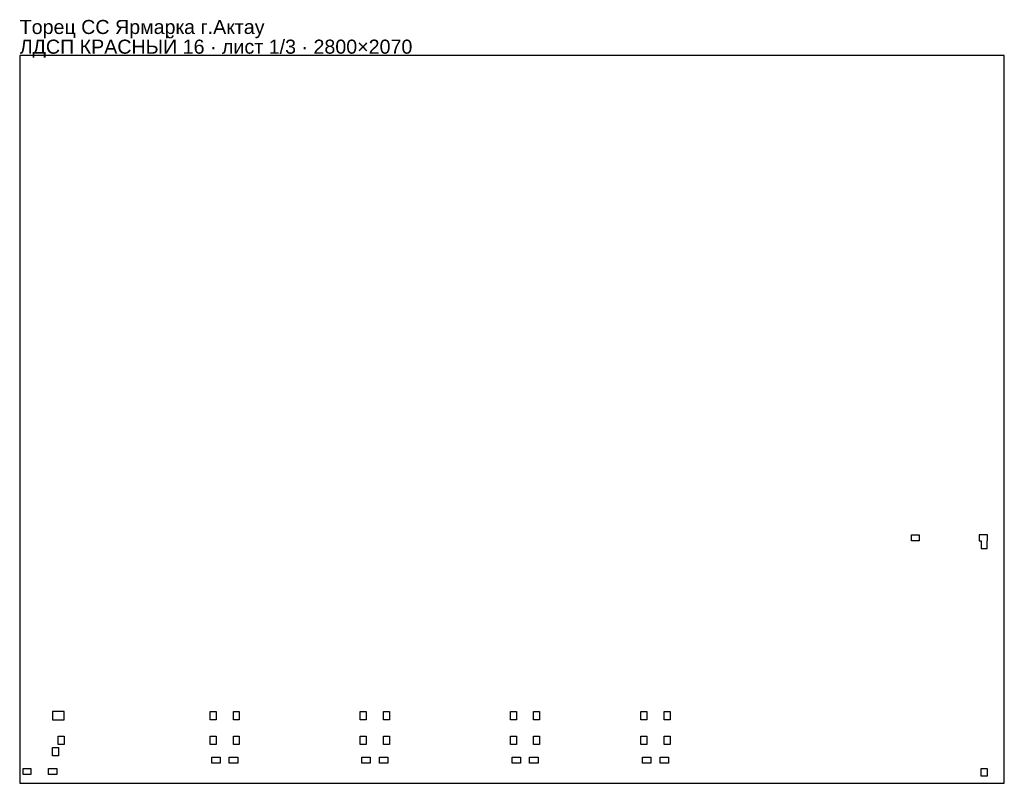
# Model space of a CAD drawing. Header units: millimetres. Extents: x 0 to 2800, y 0 to 2172.
import ezdxf

# ---------------------------------------------------------------- set-up
doc = ezdxf.new("R2010")
doc.units = ezdxf.units.MM
doc.layers.get('0').update_dxf_attribs({"linetype": 'CONTINUOUS'})
doc.layers.add('INFO', color=5, linetype='CONTINUOUS')
doc.styles.get("Standard").update_dxf_attribs({"font": 'arial.ttf'})

msp = doc.modelspace()

# ---------------------------------------------------------------- linework, layer by layer
for points in [[(0, 0), (2800, 0), (2800, 2070), (0, 2070)], [(2557.96989, 706.504181), (2557.96989, 689.504181), (2535.96989, 689.504181), (2535.96989, 706.504181)], [(2751.46989, 689.504181), (2752.46989, 689.504181), (2752.46989, 706.504181), (2728.46989, 706.504181), (2728.46989, 689.504181), (2734.46989, 689.504181), (2734.46989, 668.004181), (2751.46989, 668.004181)], [(93.5828, 180.5042), (126.5828, 180.5042), (126.5828, 204.5042), (93.5828, 204.5042)], [(558.5828, 204.5042), (558.5828, 180.5042), (541.5828, 180.5042), (541.5828, 204.5042)], [(624.5828, 204.5042), (624.5828, 180.5042), (607.5828, 180.5042), (607.5828, 204.5042)], [(985.5828, 204.5042), (985.5828, 180.5042), (968.5828, 180.5042), (968.5828, 204.5042)], [(1051.5828, 204.5042), (1051.5828, 180.5042), (1034.5828, 180.5042), (1034.5828, 204.5042)], [(1412.5828, 204.5042), (1412.5828, 180.5042), (1395.5828, 180.5042), (1395.5828, 204.5042)], [(1478.5828, 204.5042), (1478.5828, 180.5042), (1461.5828, 180.5042), (1461.5828, 204.5042)], [(1783.5828, 204.5042), (1783.5828, 180.5042), (1766.5828, 180.5042), (1766.5828, 204.5042)], [(1849.5828, 204.5042), (1849.5828, 180.5042), (1832.5828, 180.5042), (1832.5828, 204.5042)], [(126.5828, 134.0042), (126.5828, 110.0042), (109.5828, 110.0042), (109.5828, 134.0042)], [(558.5828, 134.0042), (558.5828, 110.0042), (541.5828, 110.0042), (541.5828, 134.0042)], [(624.5828, 134.0042), (624.5828, 110.0042), (607.5828, 110.0042), (607.5828, 134.0042)], [(985.5828, 134.0042), (985.5828, 110.0042), (968.5828, 110.0042), (968.5828, 134.0042)], [(1051.5828, 134.0042), (1051.5828, 110.0042), (1034.5828, 110.0042), (1034.5828, 134.0042)], [(1412.5828, 134.0042), (1412.5828, 110.0042), (1395.5828, 110.0042), (1395.5828, 134.0042)], [(1478.5828, 134.0042), (1478.5828, 110.0042), (1461.5828, 110.0042), (1461.5828, 134.0042)], [(1783.5828, 134.0042), (1783.5828, 110.0042), (1766.5828, 110.0042), (1766.5828, 134.0042)], [(1849.5828, 134.0042), (1849.5828, 110.0042), (1832.5828, 110.0042), (1832.5828, 134.0042)], [(110.5828, 102.0042), (110.5828, 78.0042), (93.5828, 78.0042), (93.5828, 102.0042)], [(570.0828, 57.0042), (546.0828, 57.0042), (546.0828, 74.0042), (570.0828, 74.0042)], [(620.0828, 57.0042), (596.0828, 57.0042), (596.0828, 74.0042), (620.0828, 74.0042)], [(997.0828, 57.0042), (973.0828, 57.0042), (973.0828, 74.0042), (997.0828, 74.0042)], [(1047.0828, 57.0042), (1023.0828, 57.0042), (1023.0828, 74.0042), (1047.0828, 74.0042)], [(1424.0828, 57.0042), (1400.0828, 57.0042), (1400.0828, 74.0042), (1424.0828, 74.0042)], [(1474.0828, 57.0042), (1450.0828, 57.0042), (1450.0828, 74.0042), (1474.0828, 74.0042)], [(1795.0828, 57.0042), (1771.0828, 57.0042), (1771.0828, 74.0042), (1795.0828, 74.0042)], [(1845.0828, 57.0042), (1821.0828, 57.0042), (1821.0828, 74.0042), (1845.0828, 74.0042)], [(32, 42.0042), (32, 25.0042), (10, 25.0042), (10, 42.0042)], [(106.0828, 25.0042), (82.0828, 25.0042), (82.0828, 42.0042), (106.0828, 42.0042)], [(2734.46989, 42.004181), (2751.46989, 42.004181), (2751.46989, 20.004181), (2734.46989, 20.004181)]]:
    msp.add_lwpolyline(points, close=True)

# ---------------------------------------------------------------- texts
at = {"layer": 'INFO'}
for s, p in [('Торец СС Ярмарка г.Актау', (0, 2131)), ('ЛДСП КРАСНЫЙ 16 · лист 1/3 · 2800×2070', (0, 2075))]:
    msp.add_text(s, height=40, dxfattribs=at).set_placement(p)

doc.saveas('drawing.dxf')
